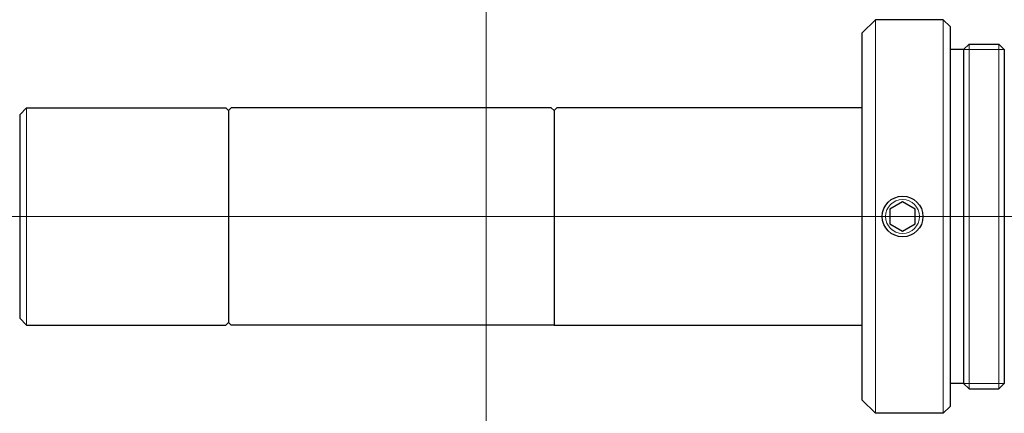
# Model space of a CAD drawing. Header units: millimetres. Extents: x 16 to 333, y -241 to 64.
# Tile 3 of 5: x 16 to 88, y 35 to 64. Entities that reach past the tile are written whole.
import ezdxf

# ---------------------------------------------------------------- set-up
doc = ezdxf.new("R2010")
doc.units = ezdxf.units.MM
doc.header["$LTSCALE"] = 0.25
doc.layers.add('00_補助線', color=252, linetype='Continuous', lineweight=0, plot=False)
for name, color, linetype, lineweight in [('01_外形線', 7, 'Continuous', 30), ('03_細線', 7, 'Continuous', 9), ('03_ﾈｼﾞ・ﾛｰﾚｯﾄ・遮光線', 7, 'Continuous', 9), ('06_面取線', 7, 'Continuous', 9)]:
    doc.layers.add(name, color=color, linetype=linetype, lineweight=lineweight)

msp = doc.modelspace()

# ---------------------------------------------------------------- linework, layer by layer
at = {"layer": '00_補助線'}
for direction in [(0, 1), (1, 0)]:
    msp.add_xline((50, 50), direction, dxfattribs=at)
at = {"layer": '01_外形線'}
for p, q in [((77.7, 63.5), (78.7, 64.5)), ((83.7, 64.5), (78.7, 64.5)), ((83.7, 64.5), (84.2, 64)), ((84.2, 64), (84.2, 36)), ((77.7, 63.5), (77.7, 36.5)), ((85.2, 62.303), (85.597, 62.7)), ((85.597, 62.7), (87.803, 62.7)), ((87.803, 62.7), (88.2, 62.3)), ((85.2, 62.3), (84.2, 62.3)), ((85.2, 62.303), (85.2, 37.697)), ((88.2, 62.3), (88.2, 37.7)), ((15.6, 57.5), (16.1, 58)), ((15.6, 57.5), (15.6, 42.5)), ((16.1, 58), (30.8, 58)), ((30.8, 58), (31, 57.8)), ((31, 57.8), (31.2, 58)), ((31, 57.8), (31, 42.2)), ((54.8, 58), (31.2, 58)), ((54.8, 58), (55, 57.8)), ((55, 57.8), (55.2, 58)), ((55, 57.8), (55, 42)), ((77.7, 58), (55.2, 58)), ((15.6, 42.5), (16.1, 42)), ((30.8, 42), (31, 42.2)), ((31, 42.2), (31.2, 42)), ((16.1, 42), (30.8, 42)), ((55, 42), (31.2, 42)), ((55, 42), (77.7, 42)), ((85.2, 37.7), (84.2, 37.7)), ((85.2, 37.697), (85.597, 37.3)), ((85.597, 37.3), (87.803, 37.3)), ((87.803, 37.3), (88.2, 37.7)), ((77.7, 36.5), (78.7, 35.5)), ((83.7, 35.5), (84.2, 36)), ((83.7, 35.5), (78.7, 35.5))]:
    msp.add_line(p, q, dxfattribs=at)
at = {"layer": '01_外形線', "ltscale": 0.5}
msp.add_lwpolyline([(79.763, 49.459), (80.7, 48.917), (81.638, 49.459), (81.638, 50.541), (80.7, 51.083), (79.763, 50.541)], close=True, dxfattribs=at)
at = {"layer": '01_外形線'}
msp.add_circle((80.7, 50), 1.5, dxfattribs=at)
at = {"layer": '03_細線'}
for p, q in [((85.597, 62.7), (85.597, 37.3)), ((87.803, 62.7), (87.803, 37.3)), ((88.2, 62.3), (85.2, 62.3)), ((88.2, 37.7), (85.2, 37.7))]:
    msp.add_line(p, q, dxfattribs=at)
at = {"layer": '03_ﾈｼﾞ・ﾛｰﾚｯﾄ・遮光線'}
msp.add_circle((80.7, 50), 1.25, dxfattribs=at)
at = {"layer": '06_面取線'}
for p, q in [((78.7, 35.5), (78.7, 64.5)), ((83.7, 35.5), (83.7, 64.5)), ((16.1, 42), (16.1, 58))]:
    msp.add_line(p, q, dxfattribs=at)

doc.saveas('drawing.dxf')
